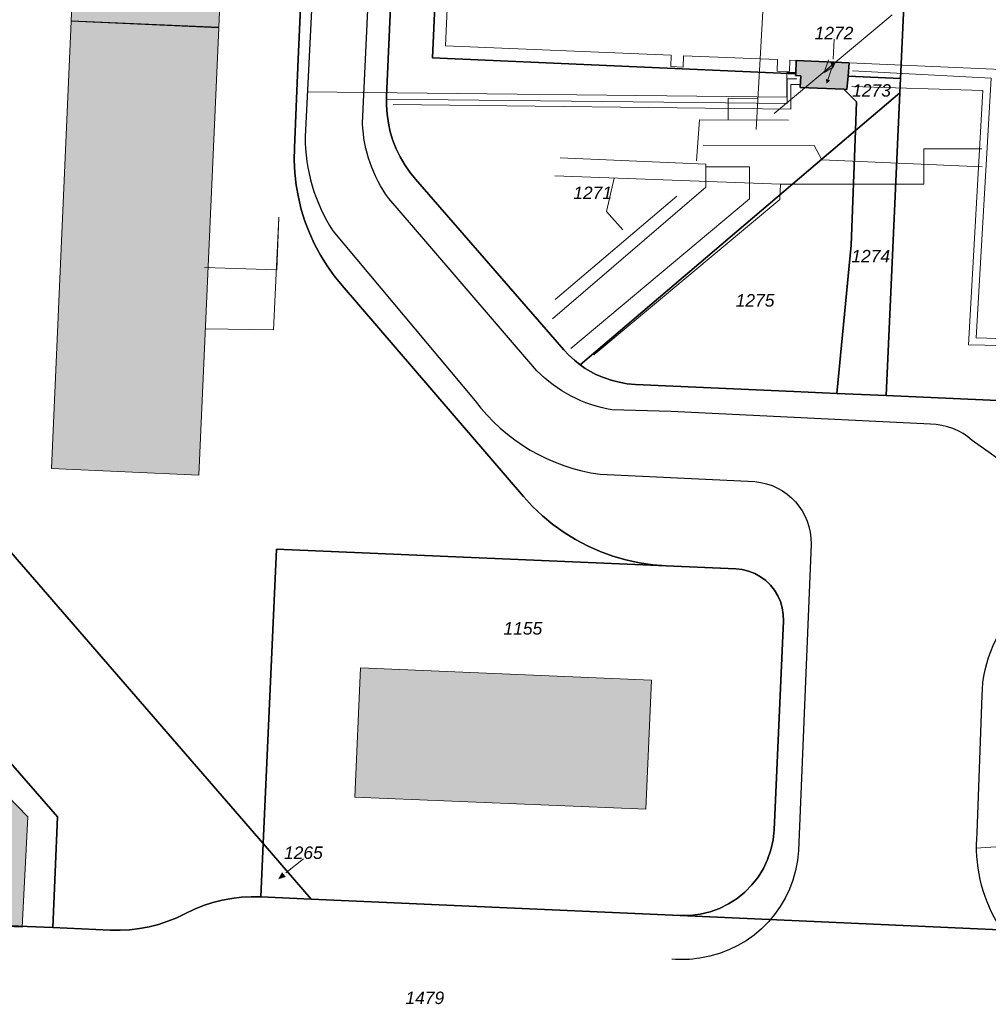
# Model space of a CAD drawing. Header units: metres. Extents: x 32338650 to 32340431, y 5701793 to 5703325.
# Tile 42 of 256: x 32339358 to 32339455, y 5702363 to 5702462. Entities that reach past the tile are written whole.
import ezdxf

# ---------------------------------------------------------------- set-up
doc = ezdxf.new("R2010")
doc.units = ezdxf.units.M
doc.header["$LTSCALE"] = 0.1
doc.layers.add('Keine', color=7, linetype='Continuous', lineweight=9)
for name, color, linetype, lineweight, true_color in [('LPB-BE-Flurstück_Grenze', 7, 'Continuous', 70, 0x004c99), ('LPB-BE-Flurstück_Nummer', 7, 'Continuous', 70, 0x004c99), ('LPB-BE-Gebäude', 7, 'Continuous', 70, 0x004c99), ('LPB-BE-Kabelkasten', 7, 'Continuous', 70, 0x004c99), ('LPB-BE-Leitung_Gas_Wasser', 3, 'Continuous', 30, 0x00ff00), ('LPB-BE-Leitung_Strom', 3, 'Continuous', 30, 0x00ff00), ('LPB-BE-Straße', 7, 'Continuous', 70, 0x004c99), ('LPB-BE-Tiefgarage', 7, 'Continuous', 70, 0x004c99)]:
    doc.layers.add(name, color=color, linetype=linetype, lineweight=lineweight, true_color=true_color)
doc.styles.add('Arial (italic)', font='ariali.ttf')

# ---------------------------------------------------------------- blocks, each defined once
blk = doc.blocks.new('Nrw3521')
at = {"layer": 'Keine', "color": 7, "lineweight": 5, "flags": 128}
blk.add_lwpolyline([(0.1845, 2.3935), (-0.2315, 1.1175), (0.529, 1.576), (0.1415, 0.3885)], dxfattribs=at)
at = {"layer": 'Keine', "color": 7, "linetype": 'Continuous'}
blk.add_solid([(-0.0715, 0.4795), (0.358, 0.3195), (0, 0)], dxfattribs=at)
blk = doc.blocks.new('2004')
at = {"layer": 'Keine', "color": 7, "linetype": 'Continuous'}
blk.add_solid([(0, 0), (0.75, -0.3), (0.75, 0.3)], dxfattribs=at)

msp = doc.modelspace()

# ---------------------------------------------------------------- hatches: boundary and pattern name
at = {"layer": 'LPB-BE-Gebäude', "linetype": 'Continuous', "lineweight": 0, "true_color": 0xc7c8ca}
for points in [[(32339363.149, 5702461.748), (32339377.944, 5702461.091), (32339379.934, 5702505.985), (32339365.12, 5702506.643), (32339363.149, 5702461.748)], [(32339363.149, 5702461.748), (32339377.944, 5702461.091), (32339379.934, 5702505.985), (32339365.12, 5702506.643), (32339363.149, 5702461.748)], [(32339363.149, 5702461.748), (32339377.944, 5702461.091), (32339379.934, 5702505.985), (32339365.12, 5702506.643), (32339363.149, 5702461.748)], [(32339363.149, 5702461.748), (32339377.944, 5702461.091), (32339379.934, 5702505.985), (32339365.12, 5702506.643), (32339363.149, 5702461.748)], [(32339361.179, 5702416.862), (32339375.953, 5702416.195), (32339377.942, 5702461.041), (32339363.147, 5702461.698), (32339361.179, 5702416.862)], [(32339361.179, 5702416.862), (32339375.953, 5702416.195), (32339377.942, 5702461.041), (32339363.147, 5702461.698), (32339361.179, 5702416.862)], [(32339361.179, 5702416.862), (32339375.953, 5702416.195), (32339377.942, 5702461.041), (32339363.147, 5702461.698), (32339361.179, 5702416.862)], [(32339361.179, 5702416.862), (32339375.953, 5702416.195), (32339377.942, 5702461.041), (32339363.147, 5702461.698), (32339361.179, 5702416.862)], [(32339435.739, 5702456.257), (32339436.258, 5702456.235), (32339436.19, 5702455.067), (32339440.566, 5702454.877), (32339440.865, 5702454.855), (32339440.99, 5702456.191), (32339441.105, 5702457.538), (32339435.811, 5702457.765), (32339435.746, 5702456.426), (32339435.739, 5702456.257)], [(32339435.739, 5702456.257), (32339436.258, 5702456.235), (32339436.19, 5702455.067), (32339440.566, 5702454.877), (32339440.865, 5702454.855), (32339440.99, 5702456.191), (32339441.105, 5702457.538), (32339435.811, 5702457.765), (32339435.746, 5702456.426), (32339435.739, 5702456.257)], [(32339420.735, 5702382.711), (32339421.316, 5702395.668), (32339392.144, 5702396.885), (32339391.563, 5702383.938), (32339420.735, 5702382.711)], [(32339420.735, 5702382.711), (32339421.316, 5702395.668), (32339392.144, 5702396.885), (32339391.563, 5702383.938), (32339420.735, 5702382.711)], [(32339347.737, 5702371.407), (32339347.734, 5702371.347), (32339358.234, 5702370.915), (32339358.797, 5702381.961), (32339356.715, 5702384.139), (32339347.622, 5702384.472), (32339347.446, 5702384.319), (32339348.117, 5702383.121), (32339347.547, 5702371.415), (32339347.737, 5702371.407)], [(32339347.737, 5702371.407), (32339347.734, 5702371.347), (32339358.234, 5702370.915), (32339358.797, 5702381.961), (32339356.715, 5702384.139), (32339347.622, 5702384.472), (32339347.446, 5702384.319), (32339348.117, 5702383.121), (32339347.547, 5702371.415), (32339347.737, 5702371.407)]]:
    msp.add_hatch(color=9, dxfattribs=at).paths.add_polyline_path(points)
at = {"layer": 'LPB-BE-Kabelkasten', "linetype": 'Continuous', "lineweight": 0, "true_color": 0xe6e6e6, "transparency": 33554687}
msp.add_hatch(color=254, dxfattribs=at).paths.add_polyline_path([(32339435.739, 5702456.257), (32339436.258, 5702456.235), (32339436.19, 5702455.067), (32339440.566, 5702454.877), (32339440.865, 5702454.855), (32339440.99, 5702456.191), (32339441.105, 5702457.538), (32339435.811, 5702457.765), (32339435.746, 5702456.426)])

# ---------------------------------------------------------------- linework, layer by layer
at = {"layer": 'LPB-BE-Flurstück_Grenze', "color": 253, "linetype": 'Continuous', "lineweight": 25, "true_color": 0xadadad, "transparency": 33554687, "flags": 128}
for points in [[(32339388.909, 5702524.936), (32339385.948, 5702458.61), (32339385.809, 5702455.514), (32339385.524, 5702449.01), (32339385.507, 5702447.762), (32339385.568, 5702446.516), (32339385.707, 5702445.275), (32339385.923, 5702444.046), (32339386.215, 5702442.833), (32339386.583, 5702441.64), (32339387.029, 5702440.476), (32339387.548, 5702439.342), (32339388.135, 5702438.243), (32339388.79, 5702437.182), (32339389.51, 5702436.164), (32339390.292, 5702435.193), (32339408.46, 5702414.06), (32339409.384, 5702413.057), (32339410.374, 5702412.119), (32339411.426, 5702411.25), (32339412.534, 5702410.456), (32339413.695, 5702409.738), (32339414.901, 5702409.102), (32339416.148, 5702408.547), (32339417.43, 5702408.079), (32339418.741, 5702407.699), (32339420.075, 5702407.41), (32339421.425, 5702407.212), (32339422.786, 5702407.107), (32339429.749, 5702406.811), (32339430.399, 5702406.739), (32339431.034, 5702406.582), (32339431.643, 5702406.344), (32339432.216, 5702406.028), (32339432.743, 5702405.641), (32339433.215, 5702405.188), (32339433.623, 5702404.679), (32339433.961, 5702404.121), (32339434.223, 5702403.524), (32339434.405, 5702402.898), (32339434.505, 5702402.253), (32339434.519, 5702401.601), (32339433.58, 5702380.642), (32339433.477, 5702379.638), (32339433.262, 5702378.652), (32339432.938, 5702377.696), (32339432.509, 5702376.783), (32339431.98, 5702375.923), (32339431.359, 5702375.128), (32339430.652, 5702374.407), (32339429.87, 5702373.77), (32339429.022, 5702373.224), (32339428.119, 5702372.776), (32339427.171, 5702372.432), (32339426.19, 5702372.197), (32339425.189, 5702372.072), (32339424.181, 5702372.06), (32339465.167, 5702370.238)], [(32339385.568, 5702446.516), (32339385.507, 5702447.762), (32339385.524, 5702449.01), (32339385.809, 5702455.514), (32339385.948, 5702458.61), (32339388.909, 5702524.936)], [(32339388.909, 5702524.936), (32339385.948, 5702458.61), (32339385.809, 5702455.514), (32339385.524, 5702449.01), (32339385.507, 5702447.762), (32339385.568, 5702446.516), (32339385.707, 5702445.275), (32339385.923, 5702444.046), (32339386.215, 5702442.833), (32339386.583, 5702441.64), (32339387.029, 5702440.476), (32339387.548, 5702439.342), (32339388.135, 5702438.243), (32339388.79, 5702437.182), (32339389.51, 5702436.164), (32339390.292, 5702435.193), (32339408.46, 5702414.06), (32339409.384, 5702413.057), (32339410.374, 5702412.119), (32339411.426, 5702411.25), (32339412.534, 5702410.456), (32339413.695, 5702409.738), (32339414.901, 5702409.102), (32339416.148, 5702408.547), (32339417.43, 5702408.079), (32339418.741, 5702407.699), (32339420.075, 5702407.41), (32339421.425, 5702407.212), (32339422.786, 5702407.107), (32339429.749, 5702406.811), (32339430.399, 5702406.739), (32339431.034, 5702406.582), (32339431.643, 5702406.344), (32339432.216, 5702406.028), (32339432.743, 5702405.641), (32339433.215, 5702405.188), (32339433.623, 5702404.679), (32339433.961, 5702404.121), (32339434.223, 5702403.524), (32339434.405, 5702402.898), (32339434.505, 5702402.253), (32339434.519, 5702401.601), (32339433.58, 5702380.642), (32339433.477, 5702379.638), (32339433.262, 5702378.652), (32339432.938, 5702377.696), (32339432.509, 5702376.783), (32339431.98, 5702375.923), (32339431.359, 5702375.128), (32339430.652, 5702374.407), (32339429.87, 5702373.77), (32339429.022, 5702373.224), (32339428.119, 5702372.776), (32339427.171, 5702372.432), (32339426.19, 5702372.197), (32339425.189, 5702372.072), (32339424.181, 5702372.06), (32339465.167, 5702370.238)], [(32339385.568, 5702446.516), (32339385.507, 5702447.762), (32339385.524, 5702449.01), (32339385.809, 5702455.514), (32339385.948, 5702458.61), (32339388.909, 5702524.936)], [(32339446.245, 5702455.965), (32339446.882, 5702469.811), (32339405.557, 5702517.053), (32339401.874, 5702513.872), (32339399.374, 5702458.019), (32339435.746, 5702456.426), (32339435.811, 5702457.765), (32339441.105, 5702457.538), (32339440.99, 5702456.191), (32339446.245, 5702455.965)], [(32339446.245, 5702455.965), (32339446.882, 5702469.811), (32339405.557, 5702517.053), (32339401.874, 5702513.872), (32339399.374, 5702458.019), (32339435.746, 5702456.426), (32339435.811, 5702457.765), (32339441.105, 5702457.538), (32339440.99, 5702456.191), (32339446.245, 5702455.965)], [(32339394.746, 5702453.284), (32339394.807, 5702452.384), (32339394.936, 5702451.491), (32339395.131, 5702450.61), (32339395.392, 5702449.746), (32339395.723, 5702448.907), (32339396.117, 5702448.096), (32339396.57, 5702447.316), (32339397.08, 5702446.573), (32339397.645, 5702445.87), (32339412.506, 5702428.777), (32339413.02, 5702428.226), (32339413.573, 5702427.715), (32339414.164, 5702427.247), (32339441.747, 5702450.736), (32339441.855, 5702453.604), (32339440.566, 5702454.877), (32339436.19, 5702455.067), (32339436.258, 5702456.235), (32339435.739, 5702456.257), (32339435.746, 5702456.426), (32339399.374, 5702458.019), (32339401.874, 5702513.872)], [(32339394.746, 5702453.284), (32339394.807, 5702452.384), (32339394.936, 5702451.491), (32339395.131, 5702450.61), (32339395.392, 5702449.746), (32339395.723, 5702448.907), (32339396.117, 5702448.096), (32339396.57, 5702447.316), (32339397.08, 5702446.573), (32339397.645, 5702445.87), (32339412.506, 5702428.777), (32339413.02, 5702428.226), (32339413.573, 5702427.715), (32339414.164, 5702427.247), (32339441.747, 5702450.736), (32339441.855, 5702453.604), (32339440.566, 5702454.877), (32339436.19, 5702455.067), (32339436.258, 5702456.235), (32339435.739, 5702456.257), (32339435.746, 5702456.426), (32339399.374, 5702458.019), (32339401.874, 5702513.872)], [(32339397.247, 5702509.878), (32339394.753, 5702454.186), (32339394.746, 5702453.284)], [(32339508.173, 5702421.358), (32339444.801, 5702424.179), (32339439.877, 5702424.401), (32339435.562, 5702424.598), (32339419.688, 5702425.299), (32339418.87, 5702425.368), (32339418.061, 5702425.504), (32339417.265, 5702425.706), (32339416.489, 5702425.973), (32339415.737, 5702426.302), (32339415.194, 5702426.585), (32339414.669, 5702426.9), (32339414.164, 5702427.247), (32339413.573, 5702427.715), (32339413.02, 5702428.226), (32339412.506, 5702428.777), (32339397.645, 5702445.87), (32339397.08, 5702446.573), (32339396.57, 5702447.316), (32339396.117, 5702448.096), (32339395.723, 5702448.907), (32339395.392, 5702449.746), (32339395.131, 5702450.61), (32339394.936, 5702451.491), (32339394.807, 5702452.384), (32339394.746, 5702453.284), (32339394.753, 5702454.186), (32339397.247, 5702509.878)], [(32339397.247, 5702509.878), (32339394.753, 5702454.186), (32339394.746, 5702453.284)], [(32339508.173, 5702421.358), (32339444.801, 5702424.179), (32339439.877, 5702424.401), (32339435.562, 5702424.598), (32339419.688, 5702425.299), (32339418.87, 5702425.368), (32339418.061, 5702425.504), (32339417.265, 5702425.706), (32339416.489, 5702425.973), (32339415.737, 5702426.302), (32339415.194, 5702426.585), (32339414.669, 5702426.9), (32339414.164, 5702427.247), (32339413.573, 5702427.715), (32339413.02, 5702428.226), (32339412.506, 5702428.777), (32339397.645, 5702445.87), (32339397.08, 5702446.573), (32339396.57, 5702447.316), (32339396.117, 5702448.096), (32339395.723, 5702448.907), (32339395.392, 5702449.746), (32339395.131, 5702450.61), (32339394.936, 5702451.491), (32339394.807, 5702452.384), (32339394.746, 5702453.284), (32339394.753, 5702454.186), (32339397.247, 5702509.878)], [(32339446.882, 5702469.811), (32339446.245, 5702455.965), (32339446.185, 5702454.507), (32339444.801, 5702424.179)], [(32339446.882, 5702469.811), (32339446.245, 5702455.965), (32339446.185, 5702454.507), (32339444.801, 5702424.179)], [(32339435.739, 5702456.257), (32339436.258, 5702456.235), (32339436.19, 5702455.067), (32339440.566, 5702454.877), (32339440.865, 5702454.855), (32339440.99, 5702456.191), (32339441.105, 5702457.538), (32339435.811, 5702457.765), (32339435.746, 5702456.426), (32339435.739, 5702456.257)], [(32339435.739, 5702456.257), (32339436.258, 5702456.235), (32339436.19, 5702455.067), (32339440.566, 5702454.877), (32339440.865, 5702454.855), (32339440.99, 5702456.191), (32339441.105, 5702457.538), (32339435.811, 5702457.765), (32339435.746, 5702456.426), (32339435.739, 5702456.257)], [(32339441.747, 5702450.736), (32339446.185, 5702454.507), (32339446.245, 5702455.965), (32339440.99, 5702456.191), (32339440.865, 5702454.855), (32339440.566, 5702454.877), (32339441.855, 5702453.604), (32339441.747, 5702450.736)], [(32339441.747, 5702450.736), (32339446.185, 5702454.507), (32339446.245, 5702455.965), (32339440.99, 5702456.191), (32339440.865, 5702454.855), (32339440.566, 5702454.877), (32339441.855, 5702453.604), (32339441.747, 5702450.736)], [(32339439.877, 5702424.401), (32339444.801, 5702424.179), (32339446.185, 5702454.507), (32339441.747, 5702450.736), (32339441.317, 5702439.264), (32339439.877, 5702424.401)], [(32339439.877, 5702424.401), (32339444.801, 5702424.179), (32339446.185, 5702454.507), (32339441.747, 5702450.736), (32339441.317, 5702439.264), (32339439.877, 5702424.401)], [(32339419.688, 5702425.299), (32339435.562, 5702424.598), (32339439.877, 5702424.401), (32339441.317, 5702439.264), (32339441.747, 5702450.736), (32339414.164, 5702427.247), (32339414.669, 5702426.9), (32339415.194, 5702426.585), (32339415.737, 5702426.302), (32339416.489, 5702425.973), (32339417.265, 5702425.706), (32339418.061, 5702425.504), (32339418.87, 5702425.368), (32339419.688, 5702425.299)], [(32339419.688, 5702425.299), (32339435.562, 5702424.598), (32339439.877, 5702424.401), (32339441.317, 5702439.264), (32339441.747, 5702450.736), (32339414.164, 5702427.247), (32339414.669, 5702426.9), (32339415.194, 5702426.585), (32339415.737, 5702426.302), (32339416.489, 5702425.973), (32339417.265, 5702425.706), (32339418.061, 5702425.504), (32339418.87, 5702425.368), (32339419.688, 5702425.299)], [(32339355.781, 5702409.99), (32339382.408, 5702379.303), (32339383.72, 5702408.783), (32339422.786, 5702407.107), (32339421.425, 5702407.212), (32339420.075, 5702407.41), (32339418.741, 5702407.699), (32339417.43, 5702408.079), (32339416.148, 5702408.547), (32339414.901, 5702409.102), (32339413.695, 5702409.738), (32339412.534, 5702410.456), (32339411.426, 5702411.25), (32339410.374, 5702412.119), (32339409.384, 5702413.057), (32339408.46, 5702414.06), (32339390.292, 5702435.193), (32339389.51, 5702436.164), (32339388.79, 5702437.182), (32339388.135, 5702438.243), (32339387.548, 5702439.342), (32339387.029, 5702440.476), (32339386.583, 5702441.64), (32339386.215, 5702442.833), (32339385.923, 5702444.046), (32339385.707, 5702445.275), (32339385.568, 5702446.516)], [(32339355.781, 5702409.99), (32339382.408, 5702379.303), (32339383.72, 5702408.783), (32339422.786, 5702407.107), (32339421.425, 5702407.212), (32339420.075, 5702407.41), (32339418.741, 5702407.699), (32339417.43, 5702408.079), (32339416.148, 5702408.547), (32339414.901, 5702409.102), (32339413.695, 5702409.738), (32339412.534, 5702410.456), (32339411.426, 5702411.25), (32339410.374, 5702412.119), (32339409.384, 5702413.057), (32339408.46, 5702414.06), (32339390.292, 5702435.193), (32339389.51, 5702436.164), (32339388.79, 5702437.182), (32339388.135, 5702438.243), (32339387.548, 5702439.342), (32339387.029, 5702440.476), (32339386.583, 5702441.64), (32339386.215, 5702442.833), (32339385.923, 5702444.046), (32339385.707, 5702445.275), (32339385.568, 5702446.516)], [(32339444.801, 5702424.179), (32339508.173, 5702421.358)], [(32339444.801, 5702424.179), (32339508.173, 5702421.358)], [(32339361.78, 5702381.959), (32339334.406, 5702413.378), (32339328.152, 5702408.01), (32339344.833, 5702388.95), (32339348.117, 5702383.121), (32339347.547, 5702371.415), (32339361.305, 5702370.879), (32339361.78, 5702381.959)], [(32339361.78, 5702381.959), (32339334.406, 5702413.378), (32339328.152, 5702408.01), (32339344.833, 5702388.95), (32339348.117, 5702383.121), (32339347.547, 5702371.415), (32339361.305, 5702370.879), (32339361.78, 5702381.959)], [(32339334.406, 5702413.378), (32339361.78, 5702381.959), (32339361.305, 5702370.879), (32339367.079, 5702370.612), (32339368.054, 5702370.6), (32339369.028, 5702370.651), (32339369.996, 5702370.766), (32339370.955, 5702370.943), (32339371.902, 5702371.185), (32339372.832, 5702371.489), (32339373.74, 5702371.852), (32339374.622, 5702372.274), (32339375.505, 5702372.696), (32339376.413, 5702373.059), (32339377.342, 5702373.362), (32339378.29, 5702373.605), (32339379.249, 5702373.785), (32339380.217, 5702373.902), (32339381.191, 5702373.956), (32339382.167, 5702373.946), (32339382.408, 5702379.303)], [(32339334.406, 5702413.378), (32339361.78, 5702381.959), (32339361.305, 5702370.879), (32339367.079, 5702370.612), (32339368.054, 5702370.6), (32339369.028, 5702370.651), (32339369.996, 5702370.766), (32339370.955, 5702370.943), (32339371.902, 5702371.185), (32339372.832, 5702371.489), (32339373.74, 5702371.852), (32339374.622, 5702372.274), (32339375.505, 5702372.696), (32339376.413, 5702373.059), (32339377.342, 5702373.362), (32339378.29, 5702373.605), (32339379.249, 5702373.785), (32339380.217, 5702373.902), (32339381.191, 5702373.956), (32339382.167, 5702373.946), (32339382.408, 5702379.303)], [(32339382.408, 5702379.303), (32339355.781, 5702409.99)], [(32339382.408, 5702379.303), (32339355.781, 5702409.99)], [(32339382.408, 5702379.303), (32339387.191, 5702373.719), (32339424.181, 5702372.06), (32339425.189, 5702372.072), (32339426.19, 5702372.197), (32339427.171, 5702372.432), (32339428.119, 5702372.776), (32339429.022, 5702373.224), (32339429.87, 5702373.77), (32339430.652, 5702374.407), (32339431.359, 5702375.128), (32339431.98, 5702375.923), (32339432.509, 5702376.783), (32339432.938, 5702377.696), (32339433.262, 5702378.652), (32339433.477, 5702379.638), (32339433.58, 5702380.642), (32339434.519, 5702401.601), (32339434.505, 5702402.253), (32339434.405, 5702402.898), (32339434.223, 5702403.524), (32339433.961, 5702404.121), (32339433.623, 5702404.679), (32339433.215, 5702405.188), (32339432.743, 5702405.641), (32339432.216, 5702406.028), (32339431.643, 5702406.344), (32339431.034, 5702406.582), (32339430.399, 5702406.739), (32339429.749, 5702406.811), (32339422.786, 5702407.107), (32339383.72, 5702408.783), (32339382.408, 5702379.303)], [(32339382.408, 5702379.303), (32339387.191, 5702373.719), (32339424.181, 5702372.06), (32339425.189, 5702372.072), (32339426.19, 5702372.197), (32339427.171, 5702372.432), (32339428.119, 5702372.776), (32339429.022, 5702373.224), (32339429.87, 5702373.77), (32339430.652, 5702374.407), (32339431.359, 5702375.128), (32339431.98, 5702375.923), (32339432.509, 5702376.783), (32339432.938, 5702377.696), (32339433.262, 5702378.652), (32339433.477, 5702379.638), (32339433.58, 5702380.642), (32339434.519, 5702401.601), (32339434.505, 5702402.253), (32339434.405, 5702402.898), (32339434.223, 5702403.524), (32339433.961, 5702404.121), (32339433.623, 5702404.679), (32339433.215, 5702405.188), (32339432.743, 5702405.641), (32339432.216, 5702406.028), (32339431.643, 5702406.344), (32339431.034, 5702406.582), (32339430.399, 5702406.739), (32339429.749, 5702406.811), (32339422.786, 5702407.107), (32339383.72, 5702408.783), (32339382.408, 5702379.303)], [(32339387.191, 5702373.719), (32339382.408, 5702379.303), (32339382.167, 5702373.946), (32339387.191, 5702373.719)], [(32339387.191, 5702373.719), (32339382.408, 5702379.303), (32339382.167, 5702373.946), (32339387.191, 5702373.719)], [(32339465.167, 5702370.238), (32339424.181, 5702372.06), (32339387.191, 5702373.719), (32339382.167, 5702373.946), (32339381.191, 5702373.956), (32339380.217, 5702373.902), (32339379.249, 5702373.785), (32339378.29, 5702373.605), (32339377.342, 5702373.362), (32339376.413, 5702373.059), (32339375.505, 5702372.696), (32339374.622, 5702372.274), (32339373.74, 5702371.852), (32339372.832, 5702371.489), (32339371.902, 5702371.185), (32339370.955, 5702370.943), (32339369.996, 5702370.766), (32339369.028, 5702370.651), (32339368.054, 5702370.6), (32339367.079, 5702370.612), (32339361.305, 5702370.879), (32339347.547, 5702371.415)], [(32339465.167, 5702370.238), (32339424.181, 5702372.06), (32339387.191, 5702373.719), (32339382.167, 5702373.946), (32339381.191, 5702373.956), (32339380.217, 5702373.902), (32339379.249, 5702373.785), (32339378.29, 5702373.605), (32339377.342, 5702373.362), (32339376.413, 5702373.059), (32339375.505, 5702372.696), (32339374.622, 5702372.274), (32339373.74, 5702371.852), (32339372.832, 5702371.489), (32339371.902, 5702371.185), (32339370.955, 5702370.943), (32339369.996, 5702370.766), (32339369.028, 5702370.651), (32339368.054, 5702370.6), (32339367.079, 5702370.612), (32339361.305, 5702370.879), (32339347.547, 5702371.415)]]:
    msp.add_lwpolyline(points, dxfattribs=at)
at = {"layer": 'LPB-BE-Flurstück_Nummer', "color": 252, "linetype": 'Continuous', "lineweight": 5, "true_color": 0x888888}
for p, q in [((32339439.50077, 5702457.89408), (32339439.586, 5702459.885)), ((32339439.50077, 5702457.89408), (32339439.586, 5702459.885)), ((32339384.66969, 5702376.33216), (32339386.419, 5702377.737)), ((32339384.66969, 5702376.33216), (32339386.419, 5702377.737))]:
    msp.add_line(p, q, dxfattribs=at)
at = {"layer": 'LPB-BE-Gebäude', "color": 7, "linetype": 'Continuous', "lineweight": 9, "flags": 128}
for points in [[(32339363.149, 5702461.748), (32339377.944, 5702461.091), (32339379.934, 5702505.985), (32339365.12, 5702506.643), (32339363.149, 5702461.748)], [(32339363.149, 5702461.748), (32339377.944, 5702461.091), (32339379.934, 5702505.985), (32339365.12, 5702506.643), (32339363.149, 5702461.748)], [(32339363.149, 5702461.748), (32339377.944, 5702461.091), (32339379.934, 5702505.985), (32339365.12, 5702506.643), (32339363.149, 5702461.748)], [(32339363.149, 5702461.748), (32339377.944, 5702461.091), (32339379.934, 5702505.985), (32339365.12, 5702506.643), (32339363.149, 5702461.748)], [(32339361.179, 5702416.862), (32339375.953, 5702416.195), (32339377.942, 5702461.041), (32339363.147, 5702461.698), (32339361.179, 5702416.862)], [(32339361.179, 5702416.862), (32339375.953, 5702416.195), (32339377.942, 5702461.041), (32339363.147, 5702461.698), (32339361.179, 5702416.862)], [(32339361.179, 5702416.862), (32339375.953, 5702416.195), (32339377.942, 5702461.041), (32339363.147, 5702461.698), (32339361.179, 5702416.862)], [(32339361.179, 5702416.862), (32339375.953, 5702416.195), (32339377.942, 5702461.041), (32339363.147, 5702461.698), (32339361.179, 5702416.862)], [(32339435.739, 5702456.257), (32339436.258, 5702456.235), (32339436.19, 5702455.067), (32339440.566, 5702454.877), (32339440.865, 5702454.855), (32339440.99, 5702456.191), (32339441.105, 5702457.538), (32339435.811, 5702457.765), (32339435.746, 5702456.426), (32339435.739, 5702456.257)], [(32339435.739, 5702456.257), (32339436.258, 5702456.235), (32339436.19, 5702455.067), (32339440.566, 5702454.877), (32339440.865, 5702454.855), (32339440.99, 5702456.191), (32339441.105, 5702457.538), (32339435.811, 5702457.765), (32339435.746, 5702456.426), (32339435.739, 5702456.257)], [(32339420.735, 5702382.711), (32339421.316, 5702395.668), (32339392.144, 5702396.885), (32339391.563, 5702383.938), (32339420.735, 5702382.711)], [(32339420.735, 5702382.711), (32339421.316, 5702395.668), (32339392.144, 5702396.885), (32339391.563, 5702383.938), (32339420.735, 5702382.711)], [(32339347.737, 5702371.407), (32339347.734, 5702371.347), (32339358.234, 5702370.915), (32339358.797, 5702381.961), (32339356.715, 5702384.139), (32339347.622, 5702384.472), (32339347.446, 5702384.319), (32339348.117, 5702383.121), (32339347.547, 5702371.415), (32339347.737, 5702371.407)], [(32339347.737, 5702371.407), (32339347.734, 5702371.347), (32339358.234, 5702370.915), (32339358.797, 5702381.961), (32339356.715, 5702384.139), (32339347.622, 5702384.472), (32339347.446, 5702384.319), (32339348.117, 5702383.121), (32339347.547, 5702371.415), (32339347.737, 5702371.407)]]:
    msp.add_lwpolyline(points, dxfattribs=at)
at = {"layer": 'LPB-BE-Kabelkasten', "color": 7, "linetype": 'Continuous', "lineweight": 18, "flags": 128}
msp.add_lwpolyline([(32339435.739, 5702456.257), (32339436.258, 5702456.235), (32339436.19, 5702455.067), (32339440.566, 5702454.877), (32339440.865, 5702454.855), (32339440.99, 5702456.191), (32339441.105, 5702457.538), (32339435.811, 5702457.765), (32339435.746, 5702456.426)], close=True, dxfattribs=at)
at = {"layer": 'LPB-BE-Leitung_Gas_Wasser', "color": 1, "lineweight": 13, "true_color": 0xff0000}
for p, q in [((32339432.45993, 5702462.66037), (32339431.77709, 5702450.84655)), ((32339432.45993, 5702462.66037), (32339431.77709, 5702450.84655)), ((32339445.3998, 5702462.31916), (32339433.58159, 5702452.43909)), ((32339445.3998, 5702462.31916), (32339433.58159, 5702452.43909)), ((32339411.66177, 5702433.81031), (32339423.83207, 5702444.15542)), ((32339411.66177, 5702433.81031), (32339423.83207, 5702444.15542))]:
    msp.add_line(p, q, dxfattribs=at)
at = {"layer": 'LPB-BE-Leitung_Gas_Wasser', "color": 1, "lineweight": 13, "true_color": 0xff0000, "flags": 128}
for points in [[(32339431.95525, 5702453.92896), (32339431.95525, 5702453.92896), (32339428.98114, 5702453.99553), (32339428.97119, 5702451.80019)], [(32339431.95525, 5702453.92896), (32339431.95525, 5702453.92896), (32339428.98114, 5702453.99553), (32339428.97119, 5702451.80019)], [(32339435.01359, 5702451.7728), (32339426.11341, 5702451.81314), (32339425.79722, 5702447.70261)], [(32339435.01359, 5702451.7728), (32339426.11341, 5702451.81314), (32339425.79722, 5702447.70261)], [(32339426.48859, 5702449.28485), (32339437.58272, 5702449.24348), (32339438.36923, 5702447.79515), (32339454.43086, 5702447.09173)], [(32339426.48859, 5702449.28485), (32339437.58272, 5702449.24348), (32339438.36923, 5702447.79515), (32339454.43086, 5702447.09173)], [(32339411.37198, 5702431.86545), (32339426.72981, 5702445.0658), (32339426.72981, 5702447.38315), (32339412.16236, 5702448.00423)], [(32339411.37198, 5702431.86545), (32339426.72981, 5702445.0658), (32339426.72981, 5702447.38315), (32339412.16236, 5702448.00423)], [(32339413.23479, 5702428.88605), (32339431.11773, 5702443.90716), (32339431.11773, 5702447.09346), (32339426.72981, 5702447.09346)], [(32339413.23479, 5702428.88605), (32339431.11773, 5702443.90716), (32339431.11773, 5702447.09346), (32339426.72981, 5702447.09346)]]:
    msp.add_lwpolyline(points, dxfattribs=at)
at = {"layer": 'LPB-BE-Leitung_Gas_Wasser', "color": 5, "lineweight": 13, "true_color": 0x0000ff, "flags": 128}
for points in [[(32339434.22254, 5702445.3555), (32339448.594, 5702445.3555), (32339448.594, 5702448.91242), (32339454.3895, 5702448.91242)], [(32339434.22254, 5702445.3555), (32339448.594, 5702445.3555), (32339448.594, 5702448.91242), (32339454.3895, 5702448.91242)], [(32339411.62027, 5702446.18308), (32339434.22254, 5702445.3555), (32339434.16617, 5702443.81588), (32339415.5116, 5702428.26529)], [(32339411.62027, 5702446.18308), (32339434.22254, 5702445.3555), (32339434.16617, 5702443.81588), (32339415.5116, 5702428.26529)], [(32339417.55431, 5702445.9658), (32339416.80204, 5702442.62262), (32339418.41642, 5702440.80186)], [(32339417.55431, 5702445.9658), (32339416.80204, 5702442.62262), (32339418.41642, 5702440.80186)]]:
    msp.add_lwpolyline(points, dxfattribs=at)
at = {"layer": 'LPB-BE-Leitung_Strom', "color": 5, "lineweight": 13, "true_color": 0x0000ff, "flags": 128}
for points in [[(32339386.81685, 5702454.62945), (32339434.84455, 5702454.09233), (32339434.84455, 5702456.56352), (32339435.82305, 5702456.56352)], [(32339386.81685, 5702454.62945), (32339434.84455, 5702454.09233), (32339434.84455, 5702456.56352), (32339435.82305, 5702456.56352)], [(32339441.37225, 5702455.16272), (32339454.51384, 5702454.74893), (32339453.06517, 5702429.25121), (32339466.14583, 5702428.99974), (32339466.1115, 5702423.79022)], [(32339441.37225, 5702455.16272), (32339454.51384, 5702454.74893), (32339453.06517, 5702429.25121), (32339466.14583, 5702428.99974), (32339466.1115, 5702423.79022)]]:
    msp.add_lwpolyline(points, dxfattribs=at)
at = {"layer": 'LPB-BE-Leitung_Strom', "color": 1, "lineweight": 13, "true_color": 0xff0000, "flags": 128}
for points in [[(32339394.7524, 5702453.89295), (32339434.88244, 5702453.44415), (32339434.88244, 5702455.91534), (32339435.86094, 5702455.91534)], [(32339394.7524, 5702453.89295), (32339434.88244, 5702453.44415), (32339434.88244, 5702455.91534), (32339435.86094, 5702455.91534)], [(32339441.45457, 5702456.7331), (32339455.34118, 5702455.98947), (32339453.83127, 5702429.98001), (32339520.01515, 5702427.90649)], [(32339441.45457, 5702456.7331), (32339455.34118, 5702455.98947), (32339453.83127, 5702429.98001), (32339520.01515, 5702427.90649)], [(32339453.80805, 5702378.82913), (32339464.3649, 5702379.53082), (32339464.7781, 5702394.24091)], [(32339453.80805, 5702378.82913), (32339464.3649, 5702379.53082), (32339464.7781, 5702394.24091)]]:
    msp.add_lwpolyline(points, dxfattribs=at)
at = {"layer": 'LPB-BE-Leitung_Strom', "color": 30, "lineweight": 13, "true_color": 0xf26722, "flags": 128}
for points in [[(32339395.42969, 5702453.34185), (32339435.26922, 5702452.89631), (32339435.26922, 5702455.3675), (32339436.24772, 5702455.3675)], [(32339395.42969, 5702453.34185), (32339435.26922, 5702452.89631), (32339435.26922, 5702455.3675), (32339436.24772, 5702455.3675)], [(32339376.52523, 5702437.02686), (32339383.7658, 5702436.78008), (32339383.94529, 5702442.0463)], [(32339376.52523, 5702437.02686), (32339383.7658, 5702436.78008), (32339383.94529, 5702442.0463)], [(32339376.60755, 5702430.8582), (32339383.43665, 5702430.77599), (32339383.94529, 5702442.0463)], [(32339376.60755, 5702430.8582), (32339383.43665, 5702430.77599), (32339383.94529, 5702442.0463)]]:
    msp.add_lwpolyline(points, dxfattribs=at)
at = {"layer": 'LPB-BE-Straße', "color": 250, "linetype": 'Continuous', "lineweight": 25, "true_color": 0x333333, "transparency": 33554687, "flags": 128}
for points in [[(32339530.34715, 5702540.48188), (32339528.38786, 5702498.19989, 0.21215319), (32339533.847, 5702484.2865), (32339551.53397, 5702463.96415, -0.41588614), (32339550.78375, 5702452.65275), (32339532.903, 5702436.413), (32339519.995, 5702424.577, 0.00874224), (32339514.18, 5702419.76, -0.17909017), (32339496.89265, 5702414.35718), (32339461.7, 5702416.067, -0.14516734), (32339455.371, 5702418.29), (32339453.44425, 5702419.6835, 0.18040721), (32339449.23857, 5702421.30773), (32339423.26746, 5702422.58528), (32339417.326, 5702422.753, -0.15679589), (32339409.812, 5702426.669), (32339398.69925, 5702439.60725), (32339394.995, 5702443.92, -0.15392774), (32339392.36, 5702451.469), (32339393.13519, 5702468.55211), (32339394.91746, 5702509.34243)], [(32339468.678, 5702364.09157, -0.24775086), (32339455.9668, 5702371.30456, -0.15805009), (32339453.93993, 5702380.35775), (32339454.41773, 5702394.10404, -0.41301739), (32339467.62665, 5702406.80118), (32339495.87474, 5702405.47041), (32339510.679, 5702404.869, 0.20824957), (32339531.713, 5702412.74), (32339583.14326, 5702459.11652), (32339664.865, 5702532.861, -0.44374957), (32339674.787, 5702532.994), (32339697.905, 5702505.808)], [(32339389.54466, 5702509.57139), (32339387.54503, 5702468.85328), (32339386.605, 5702450.146, 0.14779841), (32339389.386, 5702440.692), (32339403.621, 5702423.653, 0.20124998), (32339416.162, 5702416.297), (32339431.667, 5702415.556, -0.39387924), (32339437.29598, 5702409.29396), (32339436.03242, 5702378.58496, -0.35570275), (32339426.1483, 5702367.79854, -0.06129598), (32339423.35205, 5702367.68382)]]:
    msp.add_lwpolyline(points, format="xyb", dxfattribs=at)
for points in [[(32339388.22476, 5702509.61886), (32339385.948, 5702458.61), (32339385.809, 5702455.514), (32339385.524, 5702449.01), (32339385.507, 5702447.762), (32339385.568, 5702446.516), (32339385.707, 5702445.275), (32339385.923, 5702444.046), (32339386.215, 5702442.833), (32339386.583, 5702441.64), (32339387.029, 5702440.476), (32339387.548, 5702439.342), (32339388.135, 5702438.243), (32339388.79, 5702437.182), (32339389.51, 5702436.164), (32339390.292, 5702435.193), (32339408.46, 5702414.06), (32339409.384, 5702413.057), (32339410.374, 5702412.119), (32339411.426, 5702411.25), (32339412.534, 5702410.456), (32339413.695, 5702409.738), (32339414.901, 5702409.102), (32339416.148, 5702408.547), (32339417.43, 5702408.079), (32339418.741, 5702407.699), (32339420.075, 5702407.41), (32339421.425, 5702407.212), (32339422.786, 5702407.107), (32339429.749, 5702406.811), (32339430.399, 5702406.739), (32339431.034, 5702406.582), (32339431.643, 5702406.344), (32339432.216, 5702406.028), (32339432.743, 5702405.641), (32339433.215, 5702405.188), (32339433.623, 5702404.679), (32339433.961, 5702404.121), (32339434.223, 5702403.524), (32339434.405, 5702402.898), (32339434.505, 5702402.253), (32339434.519, 5702401.601), (32339433.58, 5702380.642), (32339433.477, 5702379.638), (32339433.262, 5702378.652), (32339432.938, 5702377.696), (32339432.509, 5702376.783), (32339431.98, 5702375.923), (32339431.359, 5702375.128), (32339430.652, 5702374.407), (32339429.87, 5702373.77), (32339429.022, 5702373.224), (32339428.119, 5702372.776), (32339427.171, 5702372.432), (32339426.19, 5702372.197), (32339425.189, 5702372.072), (32339424.181, 5702372.06), (32339465.167, 5702370.238)], [(32339508.173, 5702421.358), (32339444.801, 5702424.179), (32339439.877, 5702424.401), (32339435.562, 5702424.598), (32339419.688, 5702425.299), (32339418.87, 5702425.368), (32339418.061, 5702425.504), (32339417.265, 5702425.706), (32339416.489, 5702425.973), (32339415.737, 5702426.302), (32339415.194, 5702426.585), (32339414.669, 5702426.9), (32339414.164, 5702427.247), (32339413.573, 5702427.715), (32339413.02, 5702428.226), (32339412.506, 5702428.777), (32339397.645, 5702445.87), (32339397.08, 5702446.573), (32339396.57, 5702447.316), (32339396.117, 5702448.096), (32339395.723, 5702448.907), (32339395.392, 5702449.746), (32339395.131, 5702450.61), (32339394.936, 5702451.491), (32339394.807, 5702452.384), (32339394.746, 5702453.284), (32339394.753, 5702454.186), (32339397.07919, 5702506.13063)], [(32339465.167, 5702370.238), (32339424.181, 5702372.06), (32339387.191, 5702373.719), (32339382.167, 5702373.946), (32339381.191, 5702373.956), (32339380.217, 5702373.902), (32339379.249, 5702373.785), (32339378.29, 5702373.605), (32339377.342, 5702373.362), (32339376.413, 5702373.059), (32339375.505, 5702372.696), (32339374.622, 5702372.274), (32339373.74, 5702371.852), (32339372.832, 5702371.489), (32339371.902, 5702371.185), (32339370.955, 5702370.943), (32339369.996, 5702370.766), (32339369.028, 5702370.651), (32339368.054, 5702370.6), (32339367.079, 5702370.612), (32339361.305, 5702370.879), (32339347.547, 5702371.415)]]:
    msp.add_lwpolyline(points, dxfattribs=at)
at = {"layer": 'LPB-BE-Tiefgarage', "color": 252, "linetype": 'Continuous', "lineweight": 9, "true_color": 0x939598, "transparency": 33554687, "flags": 128}
for points in [[(32339401.653, 5702481.385), (32339400.675, 5702459.237), (32339423.283, 5702458.289), (32339423.236, 5702457.14)], [(32339423.236, 5702457.14), (32339424.474, 5702457.089), (32339424.521, 5702458.238), (32339433.922, 5702457.842), (32339433.875, 5702456.693), (32339435.124, 5702456.642), (32339435.171, 5702457.791), (32339435.811, 5702457.765), (32339441.105, 5702457.538), (32339457.097, 5702456.811), (32339457.071, 5702456.162), (32339458.401, 5702456.137), (32339458.426, 5702456.747), (32339472.88, 5702456.093), (32339472.843, 5702455.444), (32339474.182, 5702455.399), (32339474.219, 5702456.039), (32339488.283, 5702455.391), (32339488.256, 5702454.752), (32339489.585, 5702454.697), (32339489.611, 5702455.337), (32339496.704, 5702455.016), (32339497.71, 5702477.122)]]:
    msp.add_lwpolyline(points, dxfattribs=at)

# ---------------------------------------------------------------- block references
at = {"layer": 'LPB-BE-Flurstück_Nummer', "color": 252, "true_color": 0x888888}
for p, rotation in [((32339439.458, 5702456.895), 87.5487008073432), ((32339439.458, 5702456.895), 87.5487008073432), ((32339383.89, 5702375.706), 38.76739805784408), ((32339383.89, 5702375.706), 38.76739805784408)]:
    msp.add_blockref('2004', p, dxfattribs=dict(at, rotation=rotation))
at = {"layer": 'LPB-BE-Kabelkasten'}
msp.add_blockref('Nrw3521', (32339438.838, 5702455.435), dxfattribs=at)

# ---------------------------------------------------------------- texts
at = {"layer": 'LPB-BE-Flurstück_Nummer', "color": 252, "true_color": 0x888888, "char_height": 1.25, "attachment_point": 2, "line_spacing_factor": 1.004016, "style": 'Arial (italic)'}
for s, insert, width in [('1272', (32339439.586, 5702461.135), 5.44875), ('1272', (32339439.586, 5702461.135), 5.44875), ('1273', (32339443.347, 5702455.383), 5.435625), ('1273', (32339443.347, 5702455.383), 5.435625), ('1271', (32339415.406, 5702445.12), 5.233125), ('1271', (32339415.406, 5702445.12), 5.233125), ('1274', (32339443.267, 5702438.773), 5.401875), ('1274', (32339443.267, 5702438.773), 5.401875), ('1275', (32339431.677, 5702434.344), 5.476875), ('1275', (32339431.677, 5702434.344), 5.476875), ('1155', (32339408.413, 5702401.471), 5.476875), ('1155', (32339408.413, 5702401.471), 5.476875), ('1265', (32339386.419, 5702378.987), 5.476875), ('1265', (32339386.419, 5702378.987), 5.476875), ('1479', (32339398.588, 5702364.443), 5.420625), ('1479', (32339398.588, 5702364.443), 5.420625)]:
    msp.add_mtext(s, dxfattribs=dict(at, insert=insert, width=width))

doc.saveas('drawing.dxf')
